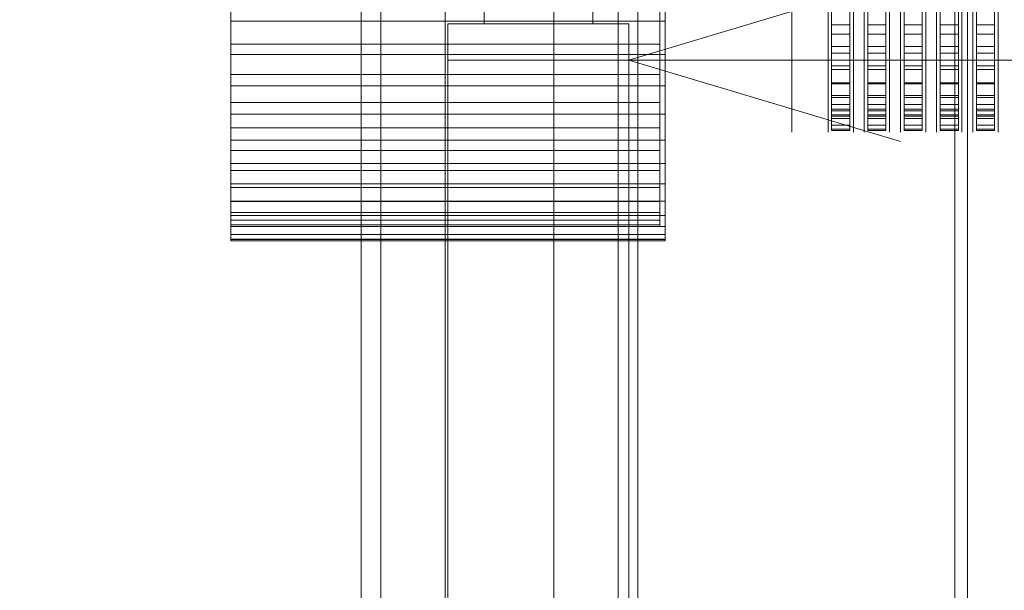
# Model space of a CAD drawing. Header units: millimetres. Extents: x -2233 to 61924, y -68080 to 6847.
# Tile 16 of 256: x -2087 to -1543, y -34893 to -34578. Entities that reach past the tile are written whole.
import ezdxf

# ---------------------------------------------------------------- set-up
doc = ezdxf.new("R2010")
doc.units = ezdxf.units.MM
for name, color, linetype, lineweight in [('COTAS_O', 1, 'Continuous', 0), ('COTAS_P', 1, 'Continuous', 0), ('frontal_briquetadora', 7, 'Continuous', 0), ('frontal_C03', 7, 'Continuous', 0), ('frontal_dosificador', 7, 'Continuous', 0), ('frontal_tolva', 7, 'Continuous', 0)]:
    doc.layers.add(name, color=color, linetype=linetype, lineweight=lineweight)
doc.dimstyles.new('R19_100', dxfattribs={"dimtxt": 250, "dimasz": 150, "dimexe": 150, "dimexo": 80, "dimgap": 100, "dimtad": 1, "dimtih": 1, "dimtoh": 1, "dimdsep": 46, "dimcen": 0.09, "dimadec": 0, "dimazin": 0, "dimtfac": 1, "dimtdec": 4, "dimtofl": 0, "dimtmove": 0, "dimatfit": 3, "dimfxl": 1, "dimtolj": 1, "dimtzin": 0, "dimarcsym": 0})

# ---------------------------------------------------------------- blocks, each defined once
blk = doc.blocks.new('DIM_R27_48')
at = {"layer": 'COTAS_P'}
for p, q in [((-1750, -34600), (-1600, -34555)), ((2600, -34600), (2450, -34555)), ((-1750, -35500), (-1750, -34600)), ((-1750, -34600), (2600, -34600)), ((-1750, -34600), (-1600, -34645)), ((2600, -34600), (2450, -34645)), ((2600, -35500), (2600, -34600))]:
    blk.add_line(p, q, dxfattribs=at)
blk.add_text('4350 P', height=250, dxfattribs=at).set_placement((425, -34500))
blk = doc.blocks.new('DIM_R27_54')
at = {"layer": 'COTAS_O'}
for p, q in [((-1850, -34600), (-1850, -35300)), ((-150, -34600), (-150, -35300)), ((-1850, -35300), (-1700, -35255)), ((-150, -35300), (-300, -35255)), ((-150, -35300), (-1850, -35300)), ((-1850, -35300), (-1700, -35345)), ((-150, -35300), (-300, -35345))]:
    blk.add_line(p, q, dxfattribs=at)
blk.add_text('1700 O', height=250, rotation=180, dxfattribs=at).set_placement((-1000, -35400))

msp = doc.modelspace()

# ---------------------------------------------------------------- linework, layer by layer
at = {"layer": 'frontal_briquetadora'}
for p, q in [((-1638, -34630.227), (-1638, -34504.089)), ((-1628, -34630.227), (-1628, -34504.089)), ((-1618, -34630.227), (-1618, -34504.089)), ((-1608, -34630.227), (-1608, -34504.089)), ((-1598, -34630.227), (-1598, -34504.089)), ((-1588, -34630.227), (-1588, -34504.089)), ((-1578, -34630.227), (-1578, -34504.089)), ((-1568, -34630.227), (-1568, -34504.089)), ((-1558, -34630.227), (-1558, -34504.089)), ((-1548, -34630.227), (-1548, -34504.089)), ((-1638, -34638.207), (-1638, -34512.069)), ((-1628, -34638.207), (-1628, -34512.069)), ((-1618, -34638.207), (-1618, -34512.069)), ((-1608, -34638.207), (-1608, -34512.069)), ((-1598, -34638.207), (-1598, -34512.069)), ((-1588, -34638.207), (-1588, -34512.069)), ((-1578, -34638.207), (-1578, -34512.069)), ((-1568, -34638.207), (-1568, -34512.069)), ((-1558, -34638.207), (-1558, -34512.069)), ((-1548, -34638.207), (-1548, -34512.069)), ((-1970, -34558.825), (-1970, -34578.517)), ((-1730, -34558.825), (-1730, -34578.517)), ((-1970, -34691.071), (-1970, -34564.933)), ((-1733, -34691.071), (-1733, -34564.933)), ((-1638, -34567.338), (-1638, -34580.54)), ((-1628, -34567.338), (-1628, -34580.54)), ((-1618, -34567.338), (-1618, -34580.54)), ((-1608, -34567.338), (-1608, -34580.54)), ((-1598, -34567.338), (-1598, -34580.54)), ((-1588, -34567.338), (-1588, -34580.54)), ((-1578, -34567.338), (-1578, -34580.54)), ((-1568, -34567.338), (-1568, -34580.54)), ((-1558, -34567.338), (-1558, -34580.54)), ((-1548, -34567.338), (-1548, -34580.54)), ((-1970, -34699.05), (-1970, -34572.912)), ((-1730, -34699.05), (-1730, -34572.912)), ((-1660, -34572.368), (-1660, -34584.253)), ((-1640, -34568.006), (-1640, -34579.441)), ((-1640, -34572.368), (-1640, -34584.253)), ((-1626, -34568.006), (-1626, -34579.441)), ((-1626, -34572.368), (-1626, -34584.253)), ((-1620, -34568.006), (-1620, -34579.441)), ((-1620, -34572.368), (-1620, -34584.253)), ((-1606, -34568.006), (-1606, -34579.441)), ((-1606, -34572.368), (-1606, -34584.253)), ((-1600, -34568.006), (-1600, -34579.441)), ((-1600, -34572.368), (-1600, -34584.253)), ((-1586, -34568.006), (-1586, -34579.441)), ((-1586, -34572.368), (-1586, -34584.253)), ((-1580, -34568.006), (-1580, -34579.441)), ((-1580, -34572.368), (-1580, -34584.253)), ((-1566, -34568.006), (-1566, -34579.441)), ((-1566, -34572.368), (-1566, -34584.253)), ((-1560, -34568.006), (-1560, -34579.441)), ((-1560, -34572.368), (-1560, -34584.253)), ((-1546, -34568.006), (-1546, -34579.441)), ((-1546, -34572.368), (-1546, -34584.253)), ((-1970, -34573.144), (-1970, -34591.229)), ((-1733, -34573.144), (-1733, -34591.229)), ((-1638, -34574.054), (-1638, -34585.73)), ((-1628, -34574.054), (-1628, -34585.73)), ((-1618, -34574.054), (-1618, -34585.73)), ((-1608, -34574.054), (-1608, -34585.73)), ((-1598, -34574.054), (-1598, -34585.73)), ((-1588, -34574.054), (-1588, -34585.73)), ((-1578, -34574.054), (-1578, -34585.73)), ((-1568, -34574.054), (-1568, -34585.73)), ((-1558, -34574.054), (-1558, -34585.73)), ((-1548, -34574.054), (-1548, -34585.73)), ((-1970, -34578.517), (-1970, -34597.002)), ((-1970, -34578.517), (-1730, -34578.517)), ((-1730, -34578.517), (-1730, -34597.002)), ((-1640, -34579.441), (-1640, -34589.808)), ((-1638, -34580.54), (-1638, -34592.527)), ((-1638, -34580.54), (-1628, -34580.54)), ((-1628, -34580.54), (-1628, -34592.527)), ((-1626, -34579.441), (-1626, -34589.808)), ((-1620, -34579.441), (-1620, -34589.808)), ((-1618, -34580.54), (-1618, -34592.527)), ((-1618, -34580.54), (-1608, -34580.54)), ((-1608, -34580.54), (-1608, -34592.527)), ((-1606, -34579.441), (-1606, -34589.808)), ((-1600, -34579.441), (-1600, -34589.808)), ((-1598, -34580.54), (-1598, -34592.527)), ((-1598, -34580.54), (-1588, -34580.54)), ((-1588, -34580.54), (-1588, -34592.527)), ((-1586, -34579.441), (-1586, -34589.808)), ((-1580, -34579.441), (-1580, -34589.808)), ((-1578, -34580.54), (-1578, -34592.527)), ((-1578, -34580.54), (-1568, -34580.54)), ((-1568, -34580.54), (-1568, -34592.527)), ((-1566, -34579.441), (-1566, -34589.808)), ((-1560, -34579.441), (-1560, -34589.808)), ((-1558, -34580.54), (-1558, -34592.527)), ((-1558, -34580.54), (-1548, -34580.54)), ((-1548, -34580.54), (-1548, -34592.527)), ((-1546, -34579.441), (-1546, -34589.808)), ((-1660, -34584.253), (-1660, -34595.094)), ((-1640, -34584.253), (-1640, -34595.094)), ((-1638, -34585.73), (-1638, -34596.164)), ((-1638, -34585.73), (-1628, -34585.73)), ((-1628, -34585.73), (-1628, -34596.164)), ((-1626, -34584.253), (-1626, -34595.094)), ((-1620, -34584.253), (-1620, -34595.094)), ((-1618, -34585.73), (-1618, -34596.164)), ((-1618, -34585.73), (-1608, -34585.73)), ((-1608, -34585.73), (-1608, -34596.164)), ((-1606, -34584.253), (-1606, -34595.094)), ((-1600, -34584.253), (-1600, -34595.094)), ((-1598, -34585.73), (-1598, -34596.164)), ((-1598, -34585.73), (-1588, -34585.73)), ((-1588, -34585.73), (-1588, -34596.164)), ((-1586, -34584.253), (-1586, -34595.094)), ((-1580, -34584.253), (-1580, -34595.094)), ((-1578, -34585.73), (-1578, -34596.164)), ((-1578, -34585.73), (-1568, -34585.73)), ((-1568, -34585.73), (-1568, -34596.164)), ((-1566, -34584.253), (-1566, -34595.094)), ((-1560, -34584.253), (-1560, -34595.094)), ((-1558, -34585.73), (-1558, -34596.164)), ((-1558, -34585.73), (-1548, -34585.73)), ((-1548, -34585.73), (-1548, -34596.164)), ((-1546, -34584.253), (-1546, -34595.094)), ((-1970, -34591.229), (-1970, -34608.046)), ((-1970, -34591.229), (-1733, -34591.229)), ((-1733, -34591.229), (-1733, -34608.046)), ((-1640, -34589.808), (-1640, -34599.062)), ((-1638, -34592.527), (-1638, -34603.238)), ((-1638, -34592.527), (-1628, -34592.527)), ((-1628, -34592.527), (-1628, -34603.238)), ((-1626, -34589.808), (-1626, -34599.062)), ((-1620, -34589.808), (-1620, -34599.062)), ((-1618, -34592.527), (-1618, -34603.238)), ((-1618, -34592.527), (-1608, -34592.527)), ((-1608, -34592.527), (-1608, -34603.238)), ((-1606, -34589.808), (-1606, -34599.062)), ((-1600, -34589.808), (-1600, -34599.062)), ((-1598, -34592.527), (-1598, -34603.238)), ((-1598, -34592.527), (-1588, -34592.527)), ((-1588, -34592.527), (-1588, -34603.238)), ((-1586, -34589.808), (-1586, -34599.062)), ((-1580, -34589.808), (-1580, -34599.062)), ((-1578, -34592.527), (-1578, -34603.238)), ((-1578, -34592.527), (-1568, -34592.527)), ((-1568, -34592.527), (-1568, -34603.238)), ((-1566, -34589.808), (-1566, -34599.062)), ((-1560, -34589.808), (-1560, -34599.062)), ((-1558, -34592.527), (-1558, -34603.238)), ((-1558, -34592.527), (-1548, -34592.527)), ((-1548, -34592.527), (-1548, -34603.238)), ((-1546, -34589.808), (-1546, -34599.062)), ((-1970, -34597.002), (-1970, -34614.191)), ((-1970, -34597.002), (-1730, -34597.002)), ((-1730, -34597.002), (-1730, -34614.191)), ((-1660, -34595.094), (-1660, -34604.846)), ((-1640, -34595.094), (-1640, -34604.846)), ((-1640, -34599.062), (-1640, -34607.164)), ((-1638, -34596.164), (-1638, -34605.306)), ((-1638, -34596.164), (-1628, -34596.164)), ((-1628, -34596.164), (-1628, -34605.306)), ((-1626, -34595.094), (-1626, -34604.846)), ((-1626, -34599.062), (-1626, -34607.164)), ((-1620, -34595.094), (-1620, -34604.846)), ((-1620, -34599.062), (-1620, -34607.164)), ((-1618, -34596.164), (-1618, -34605.306)), ((-1618, -34596.164), (-1608, -34596.164)), ((-1608, -34596.164), (-1608, -34605.306)), ((-1606, -34595.094), (-1606, -34604.846)), ((-1606, -34599.062), (-1606, -34607.164)), ((-1600, -34595.094), (-1600, -34604.846)), ((-1600, -34599.062), (-1600, -34607.164)), ((-1598, -34596.164), (-1598, -34605.306)), ((-1598, -34596.164), (-1588, -34596.164)), ((-1588, -34596.164), (-1588, -34605.306)), ((-1586, -34595.094), (-1586, -34604.846)), ((-1586, -34599.062), (-1586, -34607.164)), ((-1580, -34595.094), (-1580, -34604.846)), ((-1580, -34599.062), (-1580, -34607.164)), ((-1578, -34596.164), (-1578, -34605.306)), ((-1578, -34596.164), (-1568, -34596.164)), ((-1568, -34596.164), (-1568, -34605.306)), ((-1566, -34595.094), (-1566, -34604.846)), ((-1566, -34599.062), (-1566, -34607.164)), ((-1560, -34595.094), (-1560, -34604.846)), ((-1560, -34599.062), (-1560, -34607.164)), ((-1558, -34596.164), (-1558, -34605.306)), ((-1558, -34596.164), (-1548, -34596.164)), ((-1548, -34596.164), (-1548, -34605.306)), ((-1546, -34595.094), (-1546, -34604.846)), ((-1546, -34599.062), (-1546, -34607.164)), ((-1660, -34604.846), (-1660, -34613.468)), ((-1640, -34604.846), (-1640, -34613.468)), ((-1638, -34603.238), (-1638, -34612.623)), ((-1638, -34603.238), (-1628, -34603.238)), ((-1638, -34605.306), (-1638, -34613.112)), ((-1638, -34605.306), (-1628, -34605.306)), ((-1628, -34603.238), (-1628, -34612.623)), ((-1628, -34605.306), (-1628, -34613.112)), ((-1626, -34604.846), (-1626, -34613.468)), ((-1620, -34604.846), (-1620, -34613.468)), ((-1618, -34603.238), (-1618, -34612.623)), ((-1618, -34603.238), (-1608, -34603.238)), ((-1618, -34605.306), (-1618, -34613.112)), ((-1618, -34605.306), (-1608, -34605.306)), ((-1608, -34603.238), (-1608, -34612.623)), ((-1608, -34605.306), (-1608, -34613.112)), ((-1606, -34604.846), (-1606, -34613.468)), ((-1600, -34604.846), (-1600, -34613.468)), ((-1598, -34603.238), (-1598, -34612.623)), ((-1598, -34603.238), (-1588, -34603.238)), ((-1598, -34605.306), (-1598, -34613.112)), ((-1598, -34605.306), (-1588, -34605.306)), ((-1588, -34603.238), (-1588, -34612.623)), ((-1588, -34605.306), (-1588, -34613.112)), ((-1586, -34604.846), (-1586, -34613.468)), ((-1580, -34604.846), (-1580, -34613.468)), ((-1578, -34603.238), (-1578, -34612.623)), ((-1578, -34603.238), (-1568, -34603.238)), ((-1578, -34605.306), (-1578, -34613.112)), ((-1578, -34605.306), (-1568, -34605.306)), ((-1568, -34603.238), (-1568, -34612.623)), ((-1568, -34605.306), (-1568, -34613.112)), ((-1566, -34604.846), (-1566, -34613.468)), ((-1560, -34604.846), (-1560, -34613.468)), ((-1558, -34603.238), (-1558, -34612.623)), ((-1558, -34603.238), (-1548, -34603.238)), ((-1558, -34605.306), (-1558, -34613.112)), ((-1558, -34605.306), (-1548, -34605.306)), ((-1548, -34603.238), (-1548, -34612.623)), ((-1548, -34605.306), (-1548, -34613.112)), ((-1546, -34604.846), (-1546, -34613.468)), ((-1970, -34608.046), (-1970, -34623.513)), ((-1970, -34608.046), (-1733, -34608.046)), ((-1733, -34608.046), (-1733, -34623.513)), ((-1640, -34607.164), (-1640, -34614.079)), ((-1626, -34607.164), (-1626, -34614.079)), ((-1620, -34607.164), (-1620, -34614.079)), ((-1606, -34607.164), (-1606, -34614.079)), ((-1600, -34607.164), (-1600, -34614.079)), ((-1586, -34607.164), (-1586, -34614.079)), ((-1580, -34607.164), (-1580, -34614.079)), ((-1566, -34607.164), (-1566, -34614.079)), ((-1560, -34607.164), (-1560, -34614.079)), ((-1546, -34607.164), (-1546, -34614.079)), ((-1970, -34614.191), (-1970, -34630)), ((-1970, -34614.191), (-1730, -34614.191)), ((-1730, -34614.191), (-1730, -34630)), ((-1660, -34613.468), (-1660, -34620.925)), ((-1640, -34613.468), (-1640, -34620.925)), ((-1640, -34614.079), (-1640, -34619.778)), ((-1638, -34612.623), (-1638, -34620.636)), ((-1638, -34612.623), (-1628, -34612.623)), ((-1638, -34613.112), (-1638, -34619.543)), ((-1638, -34613.112), (-1628, -34613.112)), ((-1628, -34612.623), (-1628, -34620.636)), ((-1628, -34613.112), (-1628, -34619.543)), ((-1626, -34613.468), (-1626, -34620.925)), ((-1626, -34614.079), (-1626, -34619.778)), ((-1620, -34613.468), (-1620, -34620.925)), ((-1620, -34614.079), (-1620, -34619.778)), ((-1618, -34612.623), (-1618, -34620.636)), ((-1618, -34612.623), (-1608, -34612.623)), ((-1618, -34613.112), (-1618, -34619.543)), ((-1618, -34613.112), (-1608, -34613.112)), ((-1608, -34612.623), (-1608, -34620.636)), ((-1608, -34613.112), (-1608, -34619.543)), ((-1606, -34613.468), (-1606, -34620.925)), ((-1606, -34614.079), (-1606, -34619.778)), ((-1600, -34613.468), (-1600, -34620.925)), ((-1600, -34614.079), (-1600, -34619.778)), ((-1598, -34612.623), (-1598, -34620.636)), ((-1598, -34612.623), (-1588, -34612.623)), ((-1598, -34613.112), (-1598, -34619.543)), ((-1598, -34613.112), (-1588, -34613.112)), ((-1588, -34612.623), (-1588, -34620.636)), ((-1588, -34613.112), (-1588, -34619.543)), ((-1586, -34613.468), (-1586, -34620.925)), ((-1586, -34614.079), (-1586, -34619.778)), ((-1580, -34613.468), (-1580, -34620.925)), ((-1580, -34614.079), (-1580, -34619.778)), ((-1578, -34612.623), (-1578, -34620.636)), ((-1578, -34612.623), (-1568, -34612.623)), ((-1578, -34613.112), (-1578, -34619.543)), ((-1578, -34613.112), (-1568, -34613.112)), ((-1568, -34612.623), (-1568, -34620.636)), ((-1568, -34613.112), (-1568, -34619.543)), ((-1566, -34613.468), (-1566, -34620.925)), ((-1566, -34614.079), (-1566, -34619.778)), ((-1560, -34613.468), (-1560, -34620.925)), ((-1560, -34614.079), (-1560, -34619.778)), ((-1558, -34612.623), (-1558, -34620.636)), ((-1558, -34612.623), (-1548, -34612.623)), ((-1558, -34613.112), (-1558, -34619.543)), ((-1558, -34613.112), (-1548, -34613.112)), ((-1548, -34612.623), (-1548, -34620.636)), ((-1548, -34613.112), (-1548, -34619.543)), ((-1546, -34613.468), (-1546, -34620.925)), ((-1546, -34614.079), (-1546, -34619.778)), ((-1660, -34620.925), (-1660, -34627.187)), ((-1640, -34619.778), (-1640, -34624.236)), ((-1640, -34620.925), (-1640, -34627.187)), ((-1638, -34619.543), (-1638, -34624.568)), ((-1638, -34619.543), (-1628, -34619.543)), ((-1638, -34620.636), (-1638, -34627.238)), ((-1638, -34620.636), (-1628, -34620.636)), ((-1628, -34619.543), (-1628, -34624.568)), ((-1628, -34620.636), (-1628, -34627.238)), ((-1626, -34619.778), (-1626, -34624.236)), ((-1626, -34620.925), (-1626, -34627.187)), ((-1620, -34619.778), (-1620, -34624.236)), ((-1620, -34620.925), (-1620, -34627.187)), ((-1618, -34619.543), (-1618, -34624.568)), ((-1618, -34619.543), (-1608, -34619.543)), ((-1618, -34620.636), (-1618, -34627.238)), ((-1618, -34620.636), (-1608, -34620.636)), ((-1608, -34619.543), (-1608, -34624.568)), ((-1608, -34620.636), (-1608, -34627.238)), ((-1606, -34619.778), (-1606, -34624.236)), ((-1606, -34620.925), (-1606, -34627.187)), ((-1600, -34619.778), (-1600, -34624.236)), ((-1600, -34620.925), (-1600, -34627.187)), ((-1598, -34619.543), (-1598, -34624.568)), ((-1598, -34619.543), (-1588, -34619.543)), ((-1598, -34620.636), (-1598, -34627.238)), ((-1598, -34620.636), (-1588, -34620.636)), ((-1588, -34619.543), (-1588, -34624.568)), ((-1588, -34620.636), (-1588, -34627.238)), ((-1586, -34619.778), (-1586, -34624.236)), ((-1586, -34620.925), (-1586, -34627.187)), ((-1580, -34619.778), (-1580, -34624.236)), ((-1580, -34620.925), (-1580, -34627.187)), ((-1578, -34619.543), (-1578, -34624.568)), ((-1578, -34619.543), (-1568, -34619.543)), ((-1578, -34620.636), (-1578, -34627.238)), ((-1578, -34620.636), (-1568, -34620.636)), ((-1568, -34619.543), (-1568, -34624.568)), ((-1568, -34620.636), (-1568, -34627.238)), ((-1566, -34619.778), (-1566, -34624.236)), ((-1566, -34620.925), (-1566, -34627.187)), ((-1560, -34619.778), (-1560, -34624.236)), ((-1560, -34620.925), (-1560, -34627.187)), ((-1558, -34619.543), (-1558, -34624.568)), ((-1558, -34619.543), (-1548, -34619.543)), ((-1558, -34620.636), (-1558, -34627.238)), ((-1558, -34620.636), (-1548, -34620.636)), ((-1548, -34619.543), (-1548, -34624.568)), ((-1548, -34620.636), (-1548, -34627.238)), ((-1546, -34619.778), (-1546, -34624.236)), ((-1546, -34620.925), (-1546, -34627.187)), ((-1970, -34623.513), (-1970, -34637.555)), ((-1970, -34623.513), (-1733, -34623.513)), ((-1733, -34623.513), (-1733, -34637.555)), ((-1660, -34627.187), (-1660, -34632.228)), ((-1640, -34624.236), (-1640, -34627.433)), ((-1640, -34627.187), (-1640, -34632.228)), ((-1638, -34624.568), (-1638, -34628.163)), ((-1638, -34624.568), (-1628, -34624.568)), ((-1638, -34627.238), (-1638, -34632.397)), ((-1638, -34627.238), (-1628, -34627.238)), ((-1628, -34624.568), (-1628, -34628.163)), ((-1628, -34627.238), (-1628, -34632.397)), ((-1626, -34624.236), (-1626, -34627.433)), ((-1626, -34627.187), (-1626, -34632.228)), ((-1620, -34624.236), (-1620, -34627.433)), ((-1620, -34627.187), (-1620, -34632.228)), ((-1618, -34624.568), (-1618, -34628.163)), ((-1618, -34624.568), (-1608, -34624.568)), ((-1618, -34627.238), (-1618, -34632.397)), ((-1618, -34627.238), (-1608, -34627.238)), ((-1608, -34624.568), (-1608, -34628.163)), ((-1608, -34627.238), (-1608, -34632.397)), ((-1606, -34624.236), (-1606, -34627.433)), ((-1606, -34627.187), (-1606, -34632.228)), ((-1600, -34624.236), (-1600, -34627.433)), ((-1600, -34627.187), (-1600, -34632.228)), ((-1598, -34624.568), (-1598, -34628.163)), ((-1598, -34624.568), (-1588, -34624.568)), ((-1598, -34627.238), (-1598, -34632.397)), ((-1598, -34627.238), (-1588, -34627.238)), ((-1588, -34624.568), (-1588, -34628.163)), ((-1588, -34627.238), (-1588, -34632.397)), ((-1586, -34624.236), (-1586, -34627.433)), ((-1586, -34627.187), (-1586, -34632.228)), ((-1580, -34624.236), (-1580, -34627.433)), ((-1580, -34627.187), (-1580, -34632.228)), ((-1578, -34624.568), (-1578, -34628.163)), ((-1578, -34624.568), (-1568, -34624.568)), ((-1578, -34627.238), (-1578, -34632.397)), ((-1578, -34627.238), (-1568, -34627.238)), ((-1568, -34624.568), (-1568, -34628.163)), ((-1568, -34627.238), (-1568, -34632.397)), ((-1566, -34624.236), (-1566, -34627.433)), ((-1566, -34627.187), (-1566, -34632.228)), ((-1560, -34624.236), (-1560, -34627.433)), ((-1560, -34627.187), (-1560, -34632.228)), ((-1558, -34624.568), (-1558, -34628.163)), ((-1558, -34624.568), (-1548, -34624.568)), ((-1558, -34627.238), (-1558, -34632.397)), ((-1558, -34627.238), (-1548, -34627.238)), ((-1548, -34624.568), (-1548, -34628.163)), ((-1548, -34627.238), (-1548, -34632.397)), ((-1546, -34624.236), (-1546, -34627.433)), ((-1546, -34627.187), (-1546, -34632.228)), ((-1970, -34630), (-1970, -34644.352)), ((-1970, -34630), (-1730, -34630)), ((-1730, -34630), (-1730, -34644.352)), ((-1660, -34632.228), (-1660, -34636.026)), ((-1640, -34627.433), (-1640, -34629.358)), ((-1640, -34629.358), (-1640, -34630)), ((-1640, -34632.228), (-1640, -34636.026)), ((-1638, -34628.163), (-1638, -34630.31)), ((-1638, -34628.163), (-1628, -34628.163)), ((-1638, -34630.999), (-1638, -34630.227)), ((-1638, -34630.227), (-1628, -34630.227)), ((-1638, -34630.31), (-1638, -34630.999)), ((-1638, -34630.31), (-1628, -34630.31)), ((-1638, -34630.999), (-1628, -34630.999)), ((-1638, -34632.397), (-1638, -34636.087)), ((-1638, -34632.397), (-1628, -34632.397)), ((-1628, -34628.163), (-1628, -34630.31)), ((-1628, -34630.999), (-1628, -34630.227)), ((-1628, -34630.31), (-1628, -34630.999)), ((-1628, -34632.397), (-1628, -34636.087)), ((-1626, -34627.433), (-1626, -34629.358)), ((-1626, -34629.358), (-1626, -34630)), ((-1626, -34632.228), (-1626, -34636.026)), ((-1620, -34627.433), (-1620, -34629.358)), ((-1620, -34629.358), (-1620, -34630)), ((-1620, -34632.228), (-1620, -34636.026)), ((-1618, -34628.163), (-1618, -34630.31)), ((-1618, -34628.163), (-1608, -34628.163)), ((-1618, -34630.999), (-1618, -34630.227)), ((-1618, -34630.227), (-1608, -34630.227)), ((-1618, -34630.31), (-1618, -34630.999)), ((-1618, -34630.31), (-1608, -34630.31)), ((-1618, -34630.999), (-1608, -34630.999)), ((-1618, -34632.397), (-1618, -34636.087)), ((-1618, -34632.397), (-1608, -34632.397)), ((-1608, -34628.163), (-1608, -34630.31)), ((-1608, -34630.999), (-1608, -34630.227)), ((-1608, -34630.31), (-1608, -34630.999)), ((-1608, -34632.397), (-1608, -34636.087)), ((-1606, -34627.433), (-1606, -34629.358)), ((-1606, -34629.358), (-1606, -34630)), ((-1606, -34632.228), (-1606, -34636.026)), ((-1600, -34627.433), (-1600, -34629.358)), ((-1600, -34629.358), (-1600, -34630)), ((-1600, -34632.228), (-1600, -34636.026)), ((-1598, -34628.163), (-1598, -34630.31)), ((-1598, -34628.163), (-1588, -34628.163)), ((-1598, -34630.999), (-1598, -34630.227)), ((-1598, -34630.227), (-1588, -34630.227)), ((-1598, -34630.31), (-1598, -34630.999)), ((-1598, -34630.31), (-1588, -34630.31)), ((-1598, -34630.999), (-1588, -34630.999)), ((-1598, -34632.397), (-1598, -34636.087)), ((-1598, -34632.397), (-1588, -34632.397)), ((-1588, -34628.163), (-1588, -34630.31)), ((-1588, -34630.999), (-1588, -34630.227)), ((-1588, -34630.31), (-1588, -34630.999)), ((-1588, -34632.397), (-1588, -34636.087)), ((-1586, -34627.433), (-1586, -34629.358)), ((-1586, -34629.358), (-1586, -34630)), ((-1586, -34632.228), (-1586, -34636.026)), ((-1580, -34627.433), (-1580, -34629.358)), ((-1580, -34629.358), (-1580, -34630)), ((-1580, -34632.228), (-1580, -34636.026)), ((-1578, -34628.163), (-1578, -34630.31)), ((-1578, -34628.163), (-1568, -34628.163)), ((-1578, -34630.999), (-1578, -34630.227)), ((-1578, -34630.227), (-1568, -34630.227)), ((-1578, -34630.31), (-1578, -34630.999)), ((-1578, -34630.31), (-1568, -34630.31)), ((-1578, -34630.999), (-1568, -34630.999)), ((-1578, -34632.397), (-1578, -34636.087)), ((-1578, -34632.397), (-1568, -34632.397)), ((-1568, -34628.163), (-1568, -34630.31)), ((-1568, -34630.999), (-1568, -34630.227)), ((-1568, -34630.31), (-1568, -34630.999)), ((-1568, -34632.397), (-1568, -34636.087)), ((-1566, -34627.433), (-1566, -34629.358)), ((-1566, -34629.358), (-1566, -34630)), ((-1566, -34632.228), (-1566, -34636.026)), ((-1560, -34627.433), (-1560, -34629.358)), ((-1560, -34629.358), (-1560, -34630)), ((-1560, -34632.228), (-1560, -34636.026)), ((-1558, -34628.163), (-1558, -34630.31)), ((-1558, -34628.163), (-1548, -34628.163)), ((-1558, -34630.999), (-1558, -34630.227)), ((-1558, -34630.227), (-1548, -34630.227)), ((-1558, -34630.31), (-1558, -34630.999)), ((-1558, -34630.31), (-1548, -34630.31)), ((-1558, -34630.999), (-1548, -34630.999)), ((-1558, -34632.397), (-1558, -34636.087)), ((-1558, -34632.397), (-1548, -34632.397)), ((-1548, -34628.163), (-1548, -34630.31)), ((-1548, -34630.999), (-1548, -34630.227)), ((-1548, -34630.31), (-1548, -34630.999)), ((-1548, -34632.397), (-1548, -34636.087)), ((-1546, -34627.433), (-1546, -34629.358)), ((-1546, -34629.358), (-1546, -34630)), ((-1546, -34632.228), (-1546, -34636.026)), ((-1970, -34637.555), (-1970, -34650.104)), ((-1970, -34637.555), (-1733, -34637.555)), ((-1733, -34637.555), (-1733, -34650.104)), ((-1660, -34636.026), (-1660, -34638.568)), ((-1640, -34636.026), (-1640, -34638.568)), ((-1638, -34636.087), (-1638, -34638.292)), ((-1638, -34636.087), (-1628, -34636.087)), ((-1638, -34638.999), (-1638, -34638.207)), ((-1638, -34638.207), (-1628, -34638.207)), ((-1628, -34636.087), (-1628, -34638.292)), ((-1628, -34638.999), (-1628, -34638.207)), ((-1626, -34636.026), (-1626, -34638.568)), ((-1620, -34636.026), (-1620, -34638.568)), ((-1618, -34636.087), (-1618, -34638.292)), ((-1618, -34636.087), (-1608, -34636.087)), ((-1618, -34638.999), (-1618, -34638.207)), ((-1618, -34638.207), (-1608, -34638.207)), ((-1608, -34636.087), (-1608, -34638.292)), ((-1608, -34638.999), (-1608, -34638.207)), ((-1606, -34636.026), (-1606, -34638.568)), ((-1600, -34636.026), (-1600, -34638.568)), ((-1598, -34636.087), (-1598, -34638.292)), ((-1598, -34636.087), (-1588, -34636.087)), ((-1598, -34638.999), (-1598, -34638.207)), ((-1598, -34638.207), (-1588, -34638.207)), ((-1588, -34636.087), (-1588, -34638.292)), ((-1588, -34638.999), (-1588, -34638.207)), ((-1586, -34636.026), (-1586, -34638.568)), ((-1580, -34636.026), (-1580, -34638.568)), ((-1578, -34636.087), (-1578, -34638.292)), ((-1578, -34636.087), (-1568, -34636.087)), ((-1578, -34638.999), (-1578, -34638.207)), ((-1578, -34638.207), (-1568, -34638.207)), ((-1568, -34636.087), (-1568, -34638.292)), ((-1568, -34638.999), (-1568, -34638.207)), ((-1566, -34636.026), (-1566, -34638.568)), ((-1560, -34636.026), (-1560, -34638.568)), ((-1558, -34636.087), (-1558, -34638.292)), ((-1558, -34636.087), (-1548, -34636.087)), ((-1558, -34638.999), (-1558, -34638.207)), ((-1558, -34638.207), (-1548, -34638.207)), ((-1548, -34636.087), (-1548, -34638.292)), ((-1548, -34638.999), (-1548, -34638.207)), ((-1546, -34636.026), (-1546, -34638.568)), ((-1660, -34638.568), (-1660, -34639.841)), ((-1640, -34638.568), (-1640, -34639.841)), ((-1638, -34638.292), (-1638, -34638.999)), ((-1638, -34638.292), (-1628, -34638.292)), ((-1638, -34638.999), (-1628, -34638.999)), ((-1628, -34638.292), (-1628, -34638.999)), ((-1626, -34638.568), (-1626, -34639.841)), ((-1620, -34638.568), (-1620, -34639.841)), ((-1618, -34638.292), (-1618, -34638.999)), ((-1618, -34638.292), (-1608, -34638.292)), ((-1618, -34638.999), (-1608, -34638.999)), ((-1608, -34638.292), (-1608, -34638.999)), ((-1606, -34638.568), (-1606, -34639.841)), ((-1600, -34638.568), (-1600, -34639.841)), ((-1598, -34638.292), (-1598, -34638.999)), ((-1598, -34638.292), (-1588, -34638.292)), ((-1598, -34638.999), (-1588, -34638.999)), ((-1588, -34638.292), (-1588, -34638.999)), ((-1586, -34638.568), (-1586, -34639.841)), ((-1580, -34638.568), (-1580, -34639.841)), ((-1578, -34638.292), (-1578, -34638.999)), ((-1578, -34638.292), (-1568, -34638.292)), ((-1578, -34638.999), (-1568, -34638.999)), ((-1568, -34638.292), (-1568, -34638.999)), ((-1566, -34638.568), (-1566, -34639.841)), ((-1560, -34638.568), (-1560, -34639.841)), ((-1558, -34638.292), (-1558, -34638.999)), ((-1558, -34638.292), (-1548, -34638.292)), ((-1558, -34638.999), (-1548, -34638.999)), ((-1548, -34638.292), (-1548, -34638.999)), ((-1546, -34638.568), (-1546, -34639.841)), ((-1970, -34644.352), (-1970, -34657.178)), ((-1970, -34644.352), (-1730, -34644.352)), ((-1730, -34644.352), (-1730, -34657.178)), ((-1970, -34650.104), (-1970, -34661.099)), ((-1970, -34650.104), (-1733, -34650.104)), ((-1733, -34650.104), (-1733, -34661.099)), ((-1970, -34657.178), (-1970, -34668.416)), ((-1970, -34657.178), (-1730, -34657.178)), ((-1730, -34657.178), (-1730, -34668.416)), ((-1970, -34661.099), (-1970, -34670.486)), ((-1970, -34661.099), (-1733, -34661.099)), ((-1733, -34661.099), (-1733, -34670.486)), ((-1970, -34668.416), (-1970, -34678.011)), ((-1970, -34668.416), (-1730, -34668.416)), ((-1970, -34670.486), (-1970, -34678.221)), ((-1970, -34670.486), (-1733, -34670.486)), ((-1733, -34670.486), (-1733, -34678.221)), ((-1730, -34668.416), (-1730, -34678.011)), ((-1970, -34678.011), (-1970, -34685.916)), ((-1970, -34678.011), (-1730, -34678.011)), ((-1970, -34678.221), (-1970, -34684.264)), ((-1970, -34678.221), (-1733, -34678.221)), ((-1733, -34678.221), (-1733, -34684.264)), ((-1730, -34678.011), (-1730, -34685.916)), ((-1970, -34684.264), (-1970, -34688.588)), ((-1970, -34684.264), (-1733, -34684.264)), ((-1970, -34685.916), (-1970, -34692.093)), ((-1970, -34685.916), (-1730, -34685.916)), ((-1733, -34684.264), (-1733, -34688.588)), ((-1730, -34685.916), (-1730, -34692.093)), ((-1970, -34688.588), (-1970, -34691.17)), ((-1970, -34688.588), (-1733, -34688.588)), ((-1970, -34691.999), (-1970, -34691.071)), ((-1970, -34691.071), (-1733, -34691.071)), ((-1970, -34691.17), (-1970, -34691.999)), ((-1970, -34691.17), (-1733, -34691.17)), ((-1970, -34691.999), (-1733, -34691.999)), ((-1970, -34692.093), (-1970, -34696.512)), ((-1970, -34692.093), (-1730, -34692.093)), ((-1733, -34688.588), (-1733, -34691.17)), ((-1733, -34691.999), (-1733, -34691.071)), ((-1733, -34691.17), (-1733, -34691.999)), ((-1730, -34692.093), (-1730, -34696.512)), ((-1970, -34696.512), (-1970, -34699.152)), ((-1970, -34696.512), (-1730, -34696.512)), ((-1730, -34696.512), (-1730, -34699.152)), ((-1970, -34699.999), (-1970, -34699.05)), ((-1970, -34699.05), (-1730, -34699.05)), ((-1970, -34699.152), (-1970, -34699.999)), ((-1970, -34699.152), (-1730, -34699.152)), ((-1970, -34699.999), (-1730, -34699.999)), ((-1730, -34699.999), (-1730, -34699.05)), ((-1730, -34699.152), (-1730, -34699.999))]:
    msp.add_line(p, q, dxfattribs=at)
at = {"layer": 'frontal_C03'}
for p, q in [((-1570, -35975), (-1570, -32996.942)), ((-1563, -35975), (-1563, -32996.942)), ((-1570, -35975), (-1570, -33266.434)), ((-1563, -35975), (-1563, -33266.434)), ((-1570, -35975), (-1570, -33805.417)), ((-1563, -35975), (-1563, -33805.417)), ((-1570, -35975), (-1570, -34411.773)), ((-1563, -35975), (-1563, -34411.773))]:
    msp.add_line(p, q, dxfattribs=at)
at = {"layer": 'frontal_dosificador'}
for p, q in [((-1830, -34580), (-1830, -32040)), ((-1770, -34580), (-1770, -32040)), ((-1750, -34580), (-1850, -34580)), ((-1850, -34600), (-1850, -34580)), ((-1770, -34580), (-1830, -34580)), ((-1750, -34600), (-1750, -34580)), ((-1750, -34600), (-1850, -34600)), ((-1850, -35988), (-1850, -34600)), ((-1850, -34700), (-1850, -34600)), ((-1750, -35988), (-1750, -34600)), ((-1750, -34700), (-1750, -34600)), ((-1750, -34700), (-1850, -34700))]:
    msp.add_line(p, q, dxfattribs=at)
at = {"layer": 'frontal_tolva'}
for p, q in [((-1898, -35980), (-1898, -32700)), ((-1887, -35980), (-1887, -32700)), ((-1756, -35980), (-1756, -32700)), ((-1745, -35980), (-1745, -32700)), ((-1851.5, -35316.567), (-1851.5, -34479.567)), ((-1791.5, -34479.567), (-1791.5, -35316.567)), ((-1851.5, -34526.433), (-1851.5, -35363.433)), ((-1791.5, -35363.433), (-1791.5, -34526.433))]:
    msp.add_line(p, q, dxfattribs=at)

# ---------------------------------------------------------------- dimensions: what is measured, and where the dimension line sits
at = {"layer": 'COTAS_O'}
dim = msp.add_aligned_dim(p1=(-150, -34600), p2=(-1850, -34600), distance=700, text='<> O', dimstyle='R19_100', dxfattribs=at)
dim.commit()
dim.dimension.update_dxf_attribs({"geometry": 'DIM_R27_54', "text_midpoint": (-1000, -35300)})
at = {"layer": 'COTAS_P'}
dim = msp.add_aligned_dim(p1=(-1750, -35500), p2=(2600, -35500), distance=900, text='<> P', dimstyle='R19_100', dxfattribs=at)
dim.commit()
dim.dimension.update_dxf_attribs({"geometry": 'DIM_R27_48', "text_midpoint": (425, -34600)})

doc.saveas('drawing.dxf')
